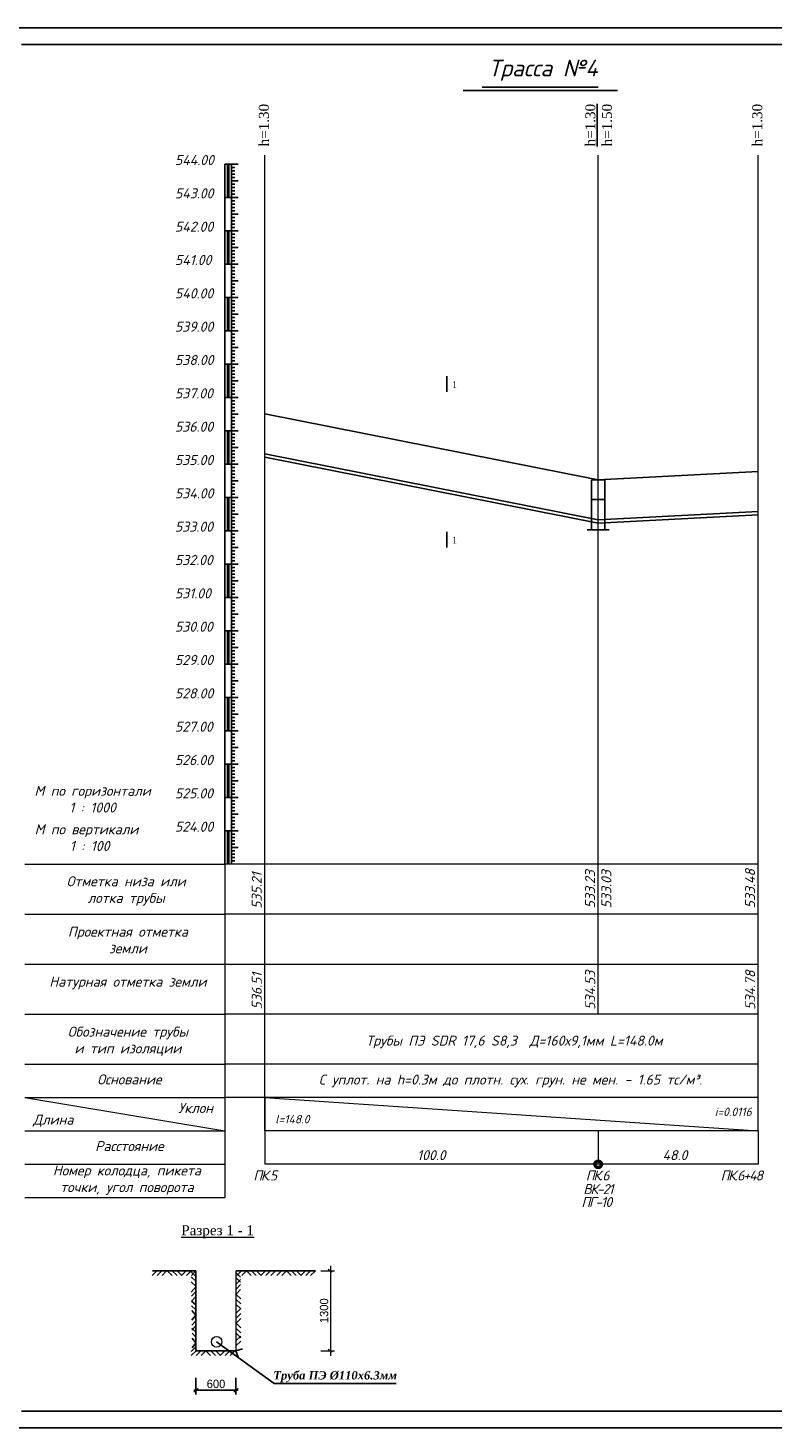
# Model space of a CAD drawing. Extents: x 0 to 361260, y 0 to 4201817.
# Tile 75 of 256: x 360171 to 360395, y 4197437 to 4197857. Entities that reach past the tile are written whole.
import ezdxf

# ---------------------------------------------------------------- set-up
doc = ezdxf.new("R2010")
doc.units = 0
doc.header["$LTSCALE"] = 0.5
doc.header["$MEASUREMENT"] = 0
for name, color, linetype in [('(0)', 7, 'Continuous'), ('_PP_TAB', 7, 'Continuous'), ('Layer6', 28, 'Continuous'), ('TXT', 7, 'Continuous'), ('Водопровод 10', 7, 'Continuous')]:
    doc.layers.add(name, color=color, linetype=linetype)
doc.styles.add('Arial Gyr', font='arial.ttf')
doc.styles.add('IsoK', font='isocpeui.ttf')
doc.styles.add('TIMES', font='times.ttf')
doc.styles.add('TimesNew', font='times.ttf', dxfattribs={"height": 2.5})

# ---------------------------------------------------------------- blocks, each defined once
blk = doc.blocks.new('_Oblique')
at = {"color": 0, "linetype": 'ByBlock', "lineweight": -2}
blk.add_line((-0.5, -0.5), (0.5, 0.5), dxfattribs=at)

msp = doc.modelspace()

# ---------------------------------------------------------------- linework, layer by layer
at = {"layer": '(0)', "ltscale": 2}
for p, q in [((360242.541, 4197740.775), (360342.541, 4197720.975)), ((360342.541, 4197720.975), (360390.541, 4197723.475))]:
    msp.add_line(p, q, dxfattribs=at)
at = {"ltscale": 2}
for p, q in [((360149.526, 4197856.554), (360776.215, 4197856.554)), ((360169.526, 4197851.554), (360771.344, 4197851.554)), ((360169.526, 4197441.554), (360771.344, 4197441.554)), ((360149.526, 4197436.554), (360776.215, 4197436.554))]:
    msp.add_line(p, q, dxfattribs=at)
at = {"color": 7}
for p, q in [((360302.04, 4197837.809), (360348.314, 4197837.809)), ((360307.728, 4197838.809), (360342.486, 4197838.809))]:
    msp.add_line(p, q, dxfattribs=at)
at = {"color": 132, "lineweight": 20, "ltscale": 0.13, "true_color": 0x00c2c2}
for p, q in [((360242.541, 4197525.675), (360242.541, 4197818.403)), ((360342.541, 4197560.675), (360342.541, 4197818.403)), ((360390.541, 4197525.675), (360390.541, 4197818.403)), ((360170.541, 4197605.675), (360230.541, 4197605.675)), ((360242.541, 4197605.675), (360230.541, 4197605.675)), ((360230.541, 4197605.675), (360230.541, 4197505.675)), ((360390.541, 4197605.675), (360242.541, 4197605.675)), ((360170.541, 4197590.675), (360230.541, 4197590.675)), ((360242.541, 4197590.675), (360230.541, 4197590.675)), ((360390.541, 4197590.675), (360242.541, 4197590.675)), ((360170.541, 4197575.675), (360242.541, 4197575.675)), ((360242.541, 4197575.675), (360390.541, 4197575.675)), ((360170.541, 4197560.675), (360230.541, 4197560.675)), ((360242.541, 4197560.675), (360230.541, 4197560.675)), ((360390.541, 4197560.675), (360242.541, 4197560.675)), ((360170.541, 4197545.675), (360230.541, 4197545.675)), ((360242.541, 4197545.675), (360230.541, 4197545.675)), ((360390.541, 4197545.675), (360242.541, 4197545.675)), ((360170.541, 4197535.675), (360230.541, 4197535.675)), ((360170.541, 4197535.675), (360230.541, 4197525.675)), ((360242.541, 4197535.675), (360230.541, 4197535.675)), ((360390.541, 4197535.675), (360242.541, 4197535.675)), ((360242.541, 4197535.675), (360242.541, 4197515.675)), ((360242.541, 4197535.675), (360390.541, 4197525.675)), ((360170.541, 4197525.675), (360230.541, 4197525.675)), ((360390.541, 4197525.675), (360242.541, 4197525.675)), ((360242.541, 4197525.675), (360242.541, 4197515.675)), ((360342.541, 4197525.675), (360342.541, 4197515.675)), ((360390.541, 4197525.675), (360390.541, 4197515.675)), ((360170.541, 4197515.675), (360230.541, 4197515.675)), ((360390.541, 4197515.675), (360242.541, 4197515.675)), ((360170.541, 4197505.675), (360230.541, 4197505.675))]:
    msp.add_line(p, q, dxfattribs=at)
at = {"linetype": 'Continuous'}
msp.add_line((360232.541, 4197701.675), (360232.541, 4197702.575), dxfattribs=at)
at = {"color": 4, "lineweight": 20, "ltscale": 0.13}
msp.add_line((360170.541, 4197515.675), (360230.541, 4197515.675), dxfattribs=at)
at = {"lineweight": 15, "ltscale": 0.5}
for p, q in [((360262.193, 4197485.161), (360262.193, 4197458.235)), ((360259.291, 4197483.733), (360263.443, 4197483.733)), ((360261.528, 4197484.176), (360262.778, 4197483.376)), ((360259.38, 4197459.733), (360263.443, 4197459.733)), ((360261.5, 4197460.176), (360262.75, 4197459.376)), ((360221.883, 4197451.569), (360221.883, 4197446.649)), ((360233.883, 4197451.569), (360233.883, 4197446.649))]:
    msp.add_line(p, q, dxfattribs=at)
at = {"ltscale": 0.5}
for p, q in [((360210.149, 4197483.737), (360208.73, 4197482.293)), ((360208.806, 4197483.733), (360221.883, 4197483.733)), ((360211.64, 4197483.737), (360210.221, 4197482.293)), ((360213.064, 4197483.733), (360211.712, 4197482.293)), ((360213.276, 4197483.737), (360214.695, 4197482.293)), ((360214.767, 4197483.737), (360216.186, 4197482.293)), ((360216.258, 4197483.737), (360217.677, 4197482.293)), ((360218.968, 4197483.737), (360217.549, 4197482.293)), ((360220.459, 4197483.737), (360219.04, 4197482.293)), ((360221.883, 4197482.008), (360220.418, 4197483.406)), ((360221.905, 4197480.517), (360220.441, 4197481.915)), ((360221.927, 4197479.026), (360220.463, 4197480.424)), ((360221.883, 4197483.733), (360220.531, 4197482.293)), ((360221.883, 4197483.733), (360221.883, 4197459.733)), ((360233.896, 4197483.733), (360245.714, 4197483.733)), ((360233.896, 4197483.1), (360235.222, 4197481.805)), ((360233.896, 4197481.613), (360235.227, 4197480.313)), ((360233.896, 4197479.725), (360235.267, 4197481.08)), ((360235.557, 4197483.733), (360234.138, 4197482.289)), ((360237.048, 4197483.733), (360235.629, 4197482.289)), ((360237.039, 4197483.733), (360238.458, 4197482.289)), ((360238.531, 4197483.733), (360239.95, 4197482.289)), ((360240.022, 4197483.733), (360241.441, 4197482.289)), ((360242.731, 4197483.733), (360241.312, 4197482.289)), ((360244.222, 4197483.733), (360242.804, 4197482.289)), ((360245.714, 4197483.733), (360244.295, 4197482.289)), ((360245.883, 4197483.733), (360257.701, 4197483.733)), ((360247.544, 4197483.733), (360246.125, 4197482.289)), ((360249.035, 4197483.733), (360247.616, 4197482.289)), ((360249.026, 4197483.733), (360250.445, 4197482.289)), ((360250.518, 4197483.733), (360251.937, 4197482.289)), ((360252.009, 4197483.733), (360253.428, 4197482.289)), ((360254.718, 4197483.733), (360253.299, 4197482.289)), ((360256.209, 4197483.733), (360254.79, 4197482.289)), ((360257.701, 4197483.733), (360256.282, 4197482.289)), ((360221.927, 4197479.035), (360220.426, 4197477.322)), ((360221.883, 4197477.477), (360220.527, 4197476.104)), ((360221.883, 4197475.963), (360220.549, 4197474.613)), ((360233.837, 4197476.683), (360233.841, 4197476.678)), ((360233.837, 4197476.674), (360233.841, 4197476.678)), ((360233.896, 4197478.229), (360235.271, 4197479.589)), ((360233.896, 4197476.733), (360235.276, 4197478.097)), ((360233.896, 4197476.624), (360235.285, 4197475.268)), ((360221.883, 4197473.455), (360220.549, 4197474.613)), ((360221.883, 4197471.996), (360220.569, 4197473.25)), ((360221.883, 4197470.362), (360220.591, 4197471.759)), ((360233.896, 4197475.138), (360235.29, 4197473.777)), ((360233.896, 4197473.651), (360235.294, 4197472.286)), ((360233.896, 4197471.032), (360235.294, 4197472.414)), ((360221.883, 4197470.362), (360220.62, 4197468.934)), ((360221.883, 4197468.69), (360220.629, 4197467.443)), ((360233.896, 4197469.536), (360235.299, 4197470.923)), ((360233.896, 4197468.008), (360235.303, 4197469.432)), ((360233.896, 4197468.008), (360235.325, 4197466.607)), ((360221.883, 4197467.19), (360220.638, 4197465.952)), ((360221.883, 4197465.306), (360220.677, 4197466.457)), ((360221.883, 4197463.836), (360220.7, 4197464.966)), ((360221.883, 4197462.141), (360220.722, 4197463.475)), ((360233.873, 4197462.705), (360235.312, 4197464.129)), ((360233.882, 4197466.517), (360235.343, 4197465.116)), ((360233.9, 4197465.026), (360235.361, 4197463.625)), ((360221.883, 4197460.902), (360220.46, 4197459.462)), ((360221.887, 4197459.737), (360220.468, 4197458.293)), ((360221.883, 4197462.141), (360220.763, 4197460.646)), ((360221.883, 4197459.733), (360233.883, 4197459.733)), ((360223.379, 4197459.737), (360221.96, 4197458.293)), ((360224.87, 4197459.737), (360223.451, 4197458.293)), ((360224.861, 4197459.737), (360226.28, 4197458.293)), ((360226.353, 4197459.737), (360227.771, 4197458.293)), ((360227.844, 4197459.737), (360229.263, 4197458.293)), ((360228.079, 4197462.392), (360245.306, 4197449.897)), ((360230.553, 4197459.737), (360229.134, 4197458.293)), ((360232.044, 4197459.737), (360230.625, 4197458.293)), ((360233.535, 4197459.737), (360232.117, 4197458.293)), ((360233.877, 4197461.214), (360235.317, 4197462.638)), ((360233.877, 4197459.731), (360235.804, 4197460.351)), ((360233.881, 4197459.739), (360234.535, 4197457.823)), ((360221.883, 4197451.569), (360221.883, 4197446.649)), ((360233.883, 4197451.569), (360233.883, 4197446.649)), ((360221.258, 4197447.899), (360234.508, 4197447.899)), ((360245.306, 4197449.897), (360281.893, 4197449.897))]:
    msp.add_line(p, q, dxfattribs=at)
at = {"linetype": 'Continuous', "lineweight": 5}
for p, q in [((360221.883, 4197459.733), (360221.883, 4197483.733)), ((360233.896, 4197459.737), (360233.896, 4197483.733))]:
    msp.add_line(p, q, dxfattribs=at)
at = {"color": 0, "lineweight": 15, "ltscale": 0.5}
msp.add_circle((360228.079, 4197462.392), 1.587, dxfattribs=at)
at = {"layer": '_PP_TAB', "color": 176, "lineweight": 25, "ltscale": 5000}
for p, q in [((360242.541, 4197728.775), (360342.541, 4197708.975)), ((360242.541, 4197727.775), (360342.541, 4197707.975)), ((360342.541, 4197708.975), (360390.541, 4197711.475)), ((360342.541, 4197707.975), (360390.541, 4197710.475))]:
    msp.add_line(p, q, dxfattribs=at)
at = {"layer": '_PP_TAB', "ltscale": 5000}
for p, q in [((360340.541, 4197720.975), (360340.541, 4197705.975)), ((360340.541, 4197720.975), (360344.541, 4197720.975)), ((360344.541, 4197720.975), (360344.541, 4197705.975)), ((360340.541, 4197715.077), (360344.541, 4197715.077)), ((360345.86, 4197705.975), (360339.222, 4197705.975))]:
    msp.add_line(p, q, dxfattribs=at)
at = {"layer": 'TXT'}
for p, q in [((360230.541, 4197605.675), (360230.541, 4197815.675)), ((360232.541, 4197815.675), (360230.541, 4197815.675)), ((360231.341, 4197815.675), (360231.341, 4197805.675)), ((360231.541, 4197815.675), (360231.541, 4197805.675)), ((360231.741, 4197815.675), (360231.741, 4197805.675)), ((360232.541, 4197605.675), (360232.541, 4197815.675)), ((360234.541, 4197815.675), (360232.541, 4197815.675)), ((360233.541, 4197814.675), (360232.541, 4197814.675)), ((360233.541, 4197813.675), (360232.541, 4197813.675)), ((360233.541, 4197812.675), (360232.541, 4197812.675)), ((360233.541, 4197811.675), (360232.541, 4197811.675)), ((360234.541, 4197810.675), (360232.541, 4197810.675)), ((360233.541, 4197809.675), (360232.541, 4197809.675)), ((360233.541, 4197808.675), (360232.541, 4197808.675)), ((360233.541, 4197807.675), (360232.541, 4197807.675)), ((360232.541, 4197805.675), (360230.541, 4197805.675)), ((360233.541, 4197806.675), (360232.541, 4197806.675)), ((360234.541, 4197805.675), (360232.541, 4197805.675)), ((360233.541, 4197804.675), (360232.541, 4197804.675)), ((360233.541, 4197803.675), (360232.541, 4197803.675)), ((360233.541, 4197802.675), (360232.541, 4197802.675)), ((360233.541, 4197801.675), (360232.541, 4197801.675)), ((360234.541, 4197800.675), (360232.541, 4197800.675)), ((360233.541, 4197799.675), (360232.541, 4197799.675)), ((360232.541, 4197795.675), (360230.541, 4197795.675)), ((360232.541, 4197795.675), (360230.541, 4197795.675)), ((360231.341, 4197795.675), (360231.341, 4197785.675)), ((360231.541, 4197795.675), (360231.541, 4197785.675)), ((360231.741, 4197795.675), (360231.741, 4197785.675)), ((360233.541, 4197798.675), (360232.541, 4197798.675)), ((360233.541, 4197797.675), (360232.541, 4197797.675)), ((360233.541, 4197796.675), (360232.541, 4197796.675)), ((360234.541, 4197795.675), (360232.541, 4197795.675)), ((360234.541, 4197795.675), (360232.541, 4197795.675)), ((360233.541, 4197794.675), (360232.541, 4197794.675)), ((360233.541, 4197793.675), (360232.541, 4197793.675)), ((360233.541, 4197792.675), (360232.541, 4197792.675)), ((360233.541, 4197791.675), (360232.541, 4197791.675)), ((360234.541, 4197790.675), (360232.541, 4197790.675)), ((360233.541, 4197789.675), (360232.541, 4197789.675)), ((360233.541, 4197788.675), (360232.541, 4197788.675)), ((360233.541, 4197787.675), (360232.541, 4197787.675)), ((360233.541, 4197786.675), (360232.541, 4197786.675)), ((360232.541, 4197785.675), (360230.541, 4197785.675)), ((360234.541, 4197785.675), (360232.541, 4197785.675)), ((360233.541, 4197784.675), (360232.541, 4197784.675)), ((360233.541, 4197783.675), (360232.541, 4197783.675)), ((360233.541, 4197782.675), (360232.541, 4197782.675)), ((360233.541, 4197781.675), (360232.541, 4197781.675)), ((360234.541, 4197780.675), (360232.541, 4197780.675)), ((360233.541, 4197779.675), (360232.541, 4197779.675)), ((360233.541, 4197778.675), (360232.541, 4197778.675)), ((360232.541, 4197775.675), (360230.541, 4197775.675)), ((360231.341, 4197775.675), (360231.341, 4197765.675)), ((360231.541, 4197775.675), (360231.541, 4197765.675)), ((360231.741, 4197775.675), (360231.741, 4197765.675)), ((360233.541, 4197777.675), (360232.541, 4197777.675)), ((360233.541, 4197776.675), (360232.541, 4197776.675)), ((360234.541, 4197775.675), (360232.541, 4197775.675)), ((360233.541, 4197774.675), (360232.541, 4197774.675)), ((360233.541, 4197773.675), (360232.541, 4197773.675)), ((360233.541, 4197772.675), (360232.541, 4197772.675)), ((360233.541, 4197771.675), (360232.541, 4197771.675)), ((360234.541, 4197770.675), (360232.541, 4197770.675)), ((360232.541, 4197765.675), (360230.541, 4197765.675)), ((360233.541, 4197769.675), (360232.541, 4197769.675)), ((360233.541, 4197768.675), (360232.541, 4197768.675)), ((360233.541, 4197767.675), (360232.541, 4197767.675)), ((360233.541, 4197766.675), (360232.541, 4197766.675)), ((360234.541, 4197765.675), (360232.541, 4197765.675)), ((360233.541, 4197764.675), (360232.541, 4197764.675)), ((360233.541, 4197763.675), (360232.541, 4197763.675)), ((360233.541, 4197762.675), (360232.541, 4197762.675)), ((360233.541, 4197761.675), (360232.541, 4197761.675)), ((360234.541, 4197760.675), (360232.541, 4197760.675)), ((360233.541, 4197759.675), (360232.541, 4197759.675)), ((360233.541, 4197758.675), (360232.541, 4197758.675)), ((360233.541, 4197757.675), (360232.541, 4197757.675)), ((360232.541, 4197755.675), (360230.541, 4197755.675)), ((360231.341, 4197755.675), (360231.341, 4197745.675)), ((360231.541, 4197755.675), (360231.541, 4197745.675)), ((360231.741, 4197755.675), (360231.741, 4197745.675)), ((360233.541, 4197756.675), (360232.541, 4197756.675)), ((360234.541, 4197755.675), (360232.541, 4197755.675)), ((360233.541, 4197754.675), (360232.541, 4197754.675)), ((360233.541, 4197753.675), (360232.541, 4197753.675)), ((360233.541, 4197752.675), (360232.541, 4197752.675)), ((360233.541, 4197751.675), (360232.541, 4197751.675)), ((360234.541, 4197750.675), (360232.541, 4197750.675)), ((360233.541, 4197749.675), (360232.541, 4197749.675)), ((360232.541, 4197745.675), (360230.541, 4197745.675)), ((360233.541, 4197748.675), (360232.541, 4197748.675)), ((360233.541, 4197747.675), (360232.541, 4197747.675)), ((360233.541, 4197746.675), (360232.541, 4197746.675)), ((360234.541, 4197745.675), (360232.541, 4197745.675)), ((360233.541, 4197744.675), (360232.541, 4197744.675)), ((360233.541, 4197743.675), (360232.541, 4197743.675)), ((360233.541, 4197742.675), (360232.541, 4197742.675)), ((360233.541, 4197741.675), (360232.541, 4197741.675)), ((360234.541, 4197740.675), (360232.541, 4197740.675)), ((360233.541, 4197739.675), (360232.541, 4197739.675)), ((360233.541, 4197738.675), (360232.541, 4197738.675)), ((360233.541, 4197737.675), (360232.541, 4197737.675)), ((360233.541, 4197736.675), (360232.541, 4197736.675)), ((360232.541, 4197735.675), (360230.541, 4197735.675)), ((360231.341, 4197735.675), (360231.341, 4197725.675)), ((360231.541, 4197735.675), (360231.541, 4197725.675)), ((360231.741, 4197735.675), (360231.741, 4197725.675)), ((360234.541, 4197735.675), (360232.541, 4197735.675)), ((360233.541, 4197734.675), (360232.541, 4197734.675)), ((360233.541, 4197733.675), (360232.541, 4197733.675)), ((360233.541, 4197732.675), (360232.541, 4197732.675)), ((360233.541, 4197731.675), (360232.541, 4197731.675)), ((360234.541, 4197730.675), (360232.541, 4197730.675)), ((360233.541, 4197729.675), (360232.541, 4197729.675)), ((360233.541, 4197728.675), (360232.541, 4197728.675)), ((360232.541, 4197725.675), (360230.541, 4197725.675)), ((360233.541, 4197727.675), (360232.541, 4197727.675)), ((360233.541, 4197726.675), (360232.541, 4197726.675)), ((360234.541, 4197725.675), (360232.541, 4197725.675)), ((360233.541, 4197724.675), (360232.541, 4197724.675)), ((360233.541, 4197723.675), (360232.541, 4197723.675)), ((360233.541, 4197722.675), (360232.541, 4197722.675)), ((360233.541, 4197721.675), (360232.541, 4197721.675)), ((360234.541, 4197720.675), (360232.541, 4197720.675)), ((360233.541, 4197719.675), (360232.541, 4197719.675)), ((360232.541, 4197715.675), (360230.541, 4197715.675)), ((360231.341, 4197715.675), (360231.341, 4197705.675)), ((360231.541, 4197715.675), (360231.541, 4197705.675)), ((360231.741, 4197715.675), (360231.741, 4197705.675)), ((360233.541, 4197718.675), (360232.541, 4197718.675)), ((360233.541, 4197717.675), (360232.541, 4197717.675)), ((360233.541, 4197716.675), (360232.541, 4197716.675)), ((360234.541, 4197715.675), (360232.541, 4197715.675)), ((360233.541, 4197714.675), (360232.541, 4197714.675)), ((360233.541, 4197713.675), (360232.541, 4197713.675)), ((360233.541, 4197712.675), (360232.541, 4197712.675)), ((360233.541, 4197711.675), (360232.541, 4197711.675)), ((360234.541, 4197710.675), (360232.541, 4197710.675)), ((360233.541, 4197709.675), (360232.541, 4197709.675)), ((360233.541, 4197708.675), (360232.541, 4197708.675)), ((360233.541, 4197707.675), (360232.541, 4197707.675)), ((360232.541, 4197705.675), (360230.541, 4197705.675)), ((360233.541, 4197706.675), (360232.541, 4197706.675)), ((360234.541, 4197705.675), (360232.541, 4197705.675)), ((360233.541, 4197704.675), (360232.541, 4197704.675)), ((360233.541, 4197703.675), (360232.541, 4197703.675)), ((360233.541, 4197702.675), (360232.541, 4197702.675)), ((360233.541, 4197701.675), (360232.541, 4197701.675)), ((360234.541, 4197700.675), (360232.541, 4197700.675)), ((360233.541, 4197699.675), (360232.541, 4197699.675)), ((360233.541, 4197698.675), (360232.541, 4197698.675)), ((360232.541, 4197695.675), (360230.541, 4197695.675)), ((360231.341, 4197695.675), (360231.341, 4197685.675)), ((360231.541, 4197695.675), (360231.541, 4197685.675)), ((360231.741, 4197695.675), (360231.741, 4197685.675)), ((360233.541, 4197697.675), (360232.541, 4197697.675)), ((360233.541, 4197696.675), (360232.541, 4197696.675)), ((360234.541, 4197695.675), (360232.541, 4197695.675)), ((360233.541, 4197694.675), (360232.541, 4197694.675)), ((360233.541, 4197693.675), (360232.541, 4197693.675)), ((360233.541, 4197692.675), (360232.541, 4197692.675)), ((360233.541, 4197691.675), (360232.541, 4197691.675)), ((360234.541, 4197690.675), (360232.541, 4197690.675)), ((360233.541, 4197689.675), (360232.541, 4197689.675)), ((360233.541, 4197688.675), (360232.541, 4197688.675)), ((360233.541, 4197687.675), (360232.541, 4197687.675)), ((360233.541, 4197686.675), (360232.541, 4197686.675)), ((360232.541, 4197685.675), (360230.541, 4197685.675)), ((360234.541, 4197685.675), (360232.541, 4197685.675)), ((360233.541, 4197684.675), (360232.541, 4197684.675)), ((360233.541, 4197683.675), (360232.541, 4197683.675)), ((360233.541, 4197682.675), (360232.541, 4197682.675)), ((360233.541, 4197681.675), (360232.541, 4197681.675)), ((360234.541, 4197680.675), (360232.541, 4197680.675)), ((360233.541, 4197679.675), (360232.541, 4197679.675)), ((360233.541, 4197678.675), (360232.541, 4197678.675)), ((360233.541, 4197677.675), (360232.541, 4197677.675)), ((360232.541, 4197675.675), (360230.541, 4197675.675)), ((360231.341, 4197675.675), (360231.341, 4197665.675)), ((360231.541, 4197675.675), (360231.541, 4197665.675)), ((360231.741, 4197675.675), (360231.741, 4197665.675)), ((360233.541, 4197676.675), (360232.541, 4197676.675)), ((360234.541, 4197675.675), (360232.541, 4197675.675)), ((360233.541, 4197674.675), (360232.541, 4197674.675)), ((360233.541, 4197673.675), (360232.541, 4197673.675)), ((360233.541, 4197672.675), (360232.541, 4197672.675)), ((360233.541, 4197671.675), (360232.541, 4197671.675)), ((360234.541, 4197670.675), (360232.541, 4197670.675)), ((360233.541, 4197669.675), (360232.541, 4197669.675)), ((360232.541, 4197665.675), (360230.541, 4197665.675)), ((360233.541, 4197668.675), (360232.541, 4197668.675)), ((360233.541, 4197667.675), (360232.541, 4197667.675)), ((360233.541, 4197666.675), (360232.541, 4197666.675)), ((360234.541, 4197665.675), (360232.541, 4197665.675)), ((360233.541, 4197664.675), (360232.541, 4197664.675)), ((360233.541, 4197663.675), (360232.541, 4197663.675)), ((360233.541, 4197662.675), (360232.541, 4197662.675)), ((360233.541, 4197661.675), (360232.541, 4197661.675)), ((360234.541, 4197660.675), (360232.541, 4197660.675)), ((360233.541, 4197659.675), (360232.541, 4197659.675)), ((360233.541, 4197658.675), (360232.541, 4197658.675)), ((360233.541, 4197657.675), (360232.541, 4197657.675)), ((360233.541, 4197656.675), (360232.541, 4197656.675)), ((360232.541, 4197655.675), (360230.541, 4197655.675)), ((360232.541, 4197655.675), (360230.541, 4197655.675)), ((360231.341, 4197655.675), (360231.341, 4197645.675)), ((360231.541, 4197655.675), (360231.541, 4197645.675)), ((360231.741, 4197655.675), (360231.741, 4197645.675)), ((360234.541, 4197655.675), (360232.541, 4197655.675)), ((360234.541, 4197655.675), (360232.541, 4197655.675)), ((360233.541, 4197654.675), (360232.541, 4197654.675)), ((360233.541, 4197653.675), (360232.541, 4197653.675)), ((360233.541, 4197652.675), (360232.541, 4197652.675)), ((360233.541, 4197651.675), (360232.541, 4197651.675)), ((360234.541, 4197650.675), (360232.541, 4197650.675)), ((360233.541, 4197649.675), (360232.541, 4197649.675)), ((360233.541, 4197648.675), (360232.541, 4197648.675)), ((360232.541, 4197645.675), (360230.541, 4197645.675)), ((360233.541, 4197647.675), (360232.541, 4197647.675)), ((360233.541, 4197646.675), (360232.541, 4197646.675)), ((360234.541, 4197645.675), (360232.541, 4197645.675)), ((360234.541, 4197645.675), (360232.541, 4197645.675)), ((360233.541, 4197644.675), (360232.541, 4197644.675)), ((360233.541, 4197643.675), (360232.541, 4197643.675)), ((360233.541, 4197642.675), (360232.541, 4197642.675)), ((360233.541, 4197641.675), (360232.541, 4197641.675)), ((360234.541, 4197640.675), (360232.541, 4197640.675)), ((360233.541, 4197639.675), (360232.541, 4197639.675)), ((360232.541, 4197635.675), (360230.541, 4197635.675)), ((360231.341, 4197635.675), (360231.341, 4197625.675)), ((360231.541, 4197635.675), (360231.541, 4197625.675)), ((360231.741, 4197635.675), (360231.741, 4197625.675)), ((360233.541, 4197638.675), (360232.541, 4197638.675)), ((360233.541, 4197637.675), (360232.541, 4197637.675)), ((360233.541, 4197636.675), (360232.541, 4197636.675)), ((360234.541, 4197635.675), (360232.541, 4197635.675)), ((360234.541, 4197635.675), (360232.541, 4197635.675)), ((360233.541, 4197634.675), (360232.541, 4197634.675)), ((360233.541, 4197633.675), (360232.541, 4197633.675)), ((360233.541, 4197632.675), (360232.541, 4197632.675)), ((360233.541, 4197631.675), (360232.541, 4197631.675)), ((360234.541, 4197630.675), (360232.541, 4197630.675)), ((360233.541, 4197629.675), (360232.541, 4197629.675)), ((360233.541, 4197628.675), (360232.541, 4197628.675)), ((360233.541, 4197627.675), (360232.541, 4197627.675)), ((360232.541, 4197625.675), (360230.541, 4197625.675)), ((360233.541, 4197626.675), (360232.541, 4197626.675)), ((360234.541, 4197625.675), (360232.541, 4197625.675)), ((360234.541, 4197625.675), (360232.541, 4197625.675)), ((360233.541, 4197624.675), (360232.541, 4197624.675)), ((360233.541, 4197623.675), (360232.541, 4197623.675)), ((360233.541, 4197622.675), (360232.541, 4197622.675)), ((360233.541, 4197621.675), (360232.541, 4197621.675)), ((360234.541, 4197620.675), (360232.541, 4197620.675)), ((360233.541, 4197619.675), (360232.541, 4197619.675)), ((360233.541, 4197618.675), (360232.541, 4197618.675)), ((360232.541, 4197615.675), (360230.541, 4197615.675)), ((360231.341, 4197615.675), (360231.341, 4197605.675)), ((360231.541, 4197615.675), (360231.541, 4197605.675)), ((360231.741, 4197615.675), (360231.741, 4197605.675)), ((360233.541, 4197617.675), (360232.541, 4197617.675)), ((360233.541, 4197616.675), (360232.541, 4197616.675)), ((360234.541, 4197615.675), (360232.541, 4197615.675)), ((360233.541, 4197614.675), (360232.541, 4197614.675)), ((360233.541, 4197613.675), (360232.541, 4197613.675)), ((360233.541, 4197612.675), (360232.541, 4197612.675)), ((360233.541, 4197611.675), (360232.541, 4197611.675)), ((360234.541, 4197610.675), (360232.541, 4197610.675)), ((360233.541, 4197609.675), (360232.541, 4197609.675)), ((360233.541, 4197608.675), (360232.541, 4197608.675)), ((360233.541, 4197607.675), (360232.541, 4197607.675)), ((360233.541, 4197606.675), (360232.541, 4197606.675))]:
    msp.add_line(p, q, dxfattribs=at)
at = {"layer": 'Водопровод 10', "color": 0, "linetype": 'Continuous', "lineweight": -2}
for p, q in [((360297.167, 4197752.073, -909.055), (360297.167, 4197747.369, -909.055)), ((360297.167, 4197705.424, -909.055), (360297.167, 4197700.72, -909.055))]:
    msp.add_line(p, q, dxfattribs=at)

# ---------------------------------------------------------------- block references
at = {"lineweight": 15, "ltscale": 0.5, "xscale": 1.25, "yscale": 1.25, "zscale": 1.25}
msp.add_blockref('_Oblique', (360221.883, 4197447.899), dxfattribs=at)
at = {"lineweight": 15, "ltscale": 0.5, "xscale": 1.25, "yscale": 1.25, "zscale": 1.25, "rotation": 180}
msp.add_blockref('_Oblique', (360233.883, 4197447.899), dxfattribs=at)

# ---------------------------------------------------------------- texts
at = {"color": 0, "linetype": 'Continuous', "lineweight": 30, "style": 'IsoK'}
for s, p in [('544.00', (360215.568, 4197815.448, -909.055)), ('543.00', (360215.568, 4197805.448, -909.055)), ('542.00', (360215.568, 4197795.448, -909.055)), ('541.00', (360215.568, 4197785.448, -909.055)), ('540.00', (360215.568, 4197775.448, -909.055)), ('539.00', (360215.568, 4197765.448, -909.055)), ('538.00', (360215.568, 4197755.448, -909.055)), ('537.00', (360215.568, 4197745.448, -909.055)), ('536.00', (360215.568, 4197735.448, -909.055)), ('535.00', (360215.568, 4197725.448, -909.055)), ('534.00', (360215.568, 4197715.448, -909.055)), ('533.00', (360215.568, 4197705.448, -909.055)), ('532.00', (360215.568, 4197695.448, -909.055)), ('531.00', (360215.568, 4197685.448, -909.055)), ('530.00', (360215.568, 4197675.448, -909.055)), ('529.00', (360215.568, 4197665.448, -909.055)), ('528.00', (360215.568, 4197655.448, -909.055)), ('527.00', (360215.568, 4197645.448, -909.055)), ('526.00', (360215.568, 4197635.448, -909.055)), ('525.00', (360215.568, 4197625.448, -909.055)), ('524.00', (360215.568, 4197615.448, -909.055))]:
    msp.add_text(s, height=3, dxfattribs=at).set_placement(p)
at = {"linetype": 'Continuous', "lineweight": 30, "style": 'IsoK'}
for s, p in [('535.21', (360241.606, 4197592.307, -899.224)), ('533.23', (360341.606, 4197592.441, -899.224)), ('533.03', (360346.476, 4197592.441, -899.224)), ('533.48', (360389.606, 4197592.441, -899.224)), ('536.51', (360241.632, 4197562.109, -902.841)), ('534.53', (360341.632, 4197561.99, -902.841)), ('534.78', (360389.632, 4197561.99, -902.841))]:
    msp.add_text(s, height=3, rotation=90, dxfattribs=at).set_placement(p)
at = {"lineweight": 30, "ltscale": 0.13, "char_height": 3, "width": 16.68843, "attachment_point": 5, "rotation": 90}
for insert in [(360242.28, 4197827.415), (360390.28, 4197827.415)]:
    msp.add_mtext('{\\fTimes New Roman|b0|i0|c204|p18;h=1.30}', dxfattribs=dict(at, insert=insert))
at = {"lineweight": 30, "ltscale": 0.13, "char_height": 3}
for s, insert, width, attachment_point in [('{\\fISOCPEUR|b0|i1|c204|p34;М\\fISOCPEUR|b0|i1|c0|p34; \\fISOCPEUR|b0|i1|c204|p34;по\\fISOCPEUR|b0|i1|c0|p34; \\fISOCPEUR|b0|i1|c204|p34;горизонтали\\fISOCPEUR|b0|i1|c0|p34; \\fISOCPEUR|b0|i1|c204|p34;\\P\\fISOCPEUR|b0|i1|c0|p34;1 : 1000\\fTimes New Roman|b0|i0|c204|p18; }', (360190.864, 4197625.196), 65.93338, 5), ('{\\fISOCPEUR|b0|i1|c204|p34;М\\fISOCPEUR|b0|i1|c0|p34; \\fISOCPEUR|b0|i1|c204|p34;по\\fISOCPEUR|b0|i1|c0|p34; \\fISOCPEUR|b0|i1|c204|p34;вертикали\\P\\fISOCPEUR|b0|i1|c0|p34; 1 : 100}', (360189.031, 4197613.654), 50.2234, 5), ('{\\fISOCPEUR|b0|i1|c204|p34;Отметка\\fISOCPEUR|b0|i1|c0|p34; \\fISOCPEUR|b0|i1|c204|p34;низа\\fISOCPEUR|b0|i1|c0|p34; \\fISOCPEUR|b0|i1|c204|p34;или\\fISOCPEUR|b0|i1|c0|p34; \\P\\fISOCPEUR|b0|i1|c204|p34;лотка\\fISOCPEUR|b0|i1|c0|p34; \\fISOCPEUR|b0|i1|c204|p34;трубы}', (360200.938, 4197597.665), 47.55856, 5), ('{\\fISOCPEUR|b0|i1|c204|p34;Проектная\\fISOCPEUR|b0|i1|c0|p34; \\fISOCPEUR|b0|i1|c204|p34;отметка\\fISOCPEUR|b0|i1|c0|p34; \\fISOCPEUR|b0|i1|c204|p34;земли}', (360201.46, 4197586.947), 45.79479, 2), ('{\\fISOCPEUR|b0|i1|c204|p34;Натурная\\fISOCPEUR|b0|i1|c0|p34; \\fISOCPEUR|b0|i1|c204|p34;отметка\\fISOCPEUR|b0|i1|c0|p34; \\fISOCPEUR|b0|i1|c204|p34;земли}', (360201.46, 4197571.947), 45.79479, 2), ('{\\fISOCPEUR|b0|i1|c204|p34;Обозначение\\fISOCPEUR|b0|i1|c0|p34; \\fISOCPEUR|b0|i1|c204|p34;трубы\\fISOCPEUR|b0|i1|c0|p34; \\P\\fISOCPEUR|b0|i1|c204|p34;и\\fISOCPEUR|b0|i1|c0|p34; \\fISOCPEUR|b0|i1|c204|p34;тип\\fISOCPEUR|b0|i1|c0|p34; \\fISOCPEUR|b0|i1|c204|p34;изоляции}', (360201.46, 4197556.947), 45.79479, 2), ('{\\fISOCPEUR|b0|i1|c204|p34;Основание}', (360201.907, 4197542.634), 45.79479, 2), ('{\\fISOCPEUR|b0|i1|c204|p34;Длина}', (360179.045, 4197530.565), 11.755, 2), ('{\\fISOCPEUR|b0|i1|c204|p34;Уклон}', (360221.772, 4197534.053), 11.41864, 2), ('{\\fISOCPEUR|b0|i1|c204|p34;Расстояние}', (360201.907, 4197522.634), 21.16194, 2), ('{\\fISOCPEUR|b0|i1|c204|p34;100.0}', (360292.486, 4197518.407), 6, 5), ('{\\fISOCPEUR|b0|i1|c204|p34;48.0}', (360365.562, 4197518.407), 6, 5), ('{\\fISOCPEUR|b0|i1|c204|p34;Номер\\fISOCPEUR|b0|i1|c0|p34; \\fISOCPEUR|b0|i1|c204|p34;колодца\\fISOCPEUR|b0|i1|c0|p34;, \\fISOCPEUR|b0|i1|c204|p34;пикета\\fISOCPEUR|b0|i1|c0|p34;\\P\\fISOCPEUR|b0|i1|c204|p34;точки\\fISOCPEUR|b0|i1|c0|p34;, \\fISOCPEUR|b0|i1|c204|p34;угол\\fISOCPEUR|b0|i1|c0|p34; \\fISOCPEUR|b0|i1|c204|p34;поворота}', (360201.163, 4197515.311), 48.43374, 2)]:
    msp.add_mtext(s, dxfattribs=dict(at, insert=insert, width=width, attachment_point=attachment_point))
at = {"ltscale": 0.5, "char_height": 2.53034, "attachment_point": 3, "rotation": 0.00438}
for s, insert, width in [('{\\fISOCPEUR|b0|i1|c204|p34;l=148.0}', (360255.926, 4197530.471), 11.91263), ('{\\fISOCPEUR|b0|i1|c204|p34;i=0.0116}', (360388.592, 4197532.677, -355.014), 11.68277)]:
    msp.add_mtext(s, dxfattribs=dict(at, insert=insert, width=width))
at = {"color": 0, "lineweight": 15, "insert": (360228.379, 4197497.383), "char_height": 3, "width": 20.87289, "attachment_point": 2}
msp.add_mtext('{\\fSylfaen|b0|i0|c204|p18;\\LРазрез 1 - 1}', dxfattribs=at)
at = {"color": 0, "lineweight": 30, "insert": (360260.318, 4197471.733), "char_height": 2.5, "width": 7.525, "attachment_point": 5, "rotation": 90}
msp.add_mtext('1300', dxfattribs=at)
at = {"ltscale": 0.5, "insert": (360227.883, 4197449.774), "char_height": 2.5, "attachment_point": 5}
msp.add_mtext('600', dxfattribs=at)
at = {"color": 0, "ltscale": 0.5, "insert": (360263.623, 4197451.951), "char_height": 2.5, "width": 45.13292, "attachment_point": 5}
msp.add_mtext('{\\fTimes New Roman|b1|i1|c204|p18;Труба ПЭ Ø110х6.3мм }', dxfattribs=at)
at = {"layer": 'Layer6', "color": 7, "lineweight": 5, "attachment_point": 5, "style": 'Arial Gyr'}
for s, insert, char_height, width in [('{\\fISOCPEUR|b0|i1|c204|p34;Трасса №4}', (360326.029, 4197843.868, 254.812), 5, 46.96315), ('{\\fISOCPEUR|b0|i1|c204|p34;Трубы \\C0;ПЭ\\C7; SDR 17,6 S8,3  Д=160х9,1мм L=148.0м}', (360317.373, 4197552.357, 254.812), 3, 93.88), ('{\\fISOCPEUR|b0|i1|c204|p34;С уплот. на h=0.3м до плотн. сух. грун. не мен. - 1.65 тс/м³.}', (360316.225, 4197540.675), 3, 128.02464)]:
    msp.add_mtext(s, dxfattribs=dict(at, insert=insert, char_height=char_height, width=width))
at = {"layer": 'TXT', "insert": (360342.706, 4197827.415), "char_height": 3, "width": 12.33714, "attachment_point": 5, "rotation": 90}
msp.add_mtext('{\\fTimes New Roman|b0|i0|c204|p18;\\Lh=1.30\\l\\Ph=1.50}', dxfattribs=at)
at = {"layer": 'Водопровод 10', "color": 0, "style": 'TimesNew'}
for p in [(360298.686, 4197748.577, -909.055), (360298.686, 4197701.929, -909.055)]:
    msp.add_text('1', height=2.016, dxfattribs=at).set_placement(p)

# ---------------------------------------------------------------- next in the draw order: texts
at = {"color": 0, "lineweight": 20, "char_height": 3, "width": 8.62545, "attachment_point": 5, "style": 'TIMES', "bg_fill": 2}
for s, insert in [('{\\fISOCPEUR|b0|i1|c204|p34;\\T0.85;ПК.5}', (360242.488, 4197512.306, -909.055)), ('{\\fISOCPEUR|b0|i1|c204|p34;\\T0.85;ПК.6}', (360342.214, 4197512.306, -909.055)), ('{\\fISOCPEUR|b0|i1|c204|p34;\\T0.85;ПК.6+48}', (360385.458, 4197512.306, -909.055))]:
    msp.add_mtext(s, dxfattribs=dict(at, insert=insert))

# ---------------------------------------------------------------- next in the draw order: linework, layer by layer
at = {"linetype": 'Continuous', "lineweight": 50}
msp.add_circle((360342.541, 4197515.675), 1, dxfattribs=at)

# ---------------------------------------------------------------- next in the draw order: texts
at = {"color": 0, "lineweight": 20, "insert": (360342.488, 4197508.221, -909.055), "char_height": 3, "width": 8.62545, "attachment_point": 5, "style": 'TIMES', "bg_fill": 2}
msp.add_mtext('{\\fISOCPEUR|b0|i1|c204|p34;\\T0.85;ВК-21}', dxfattribs=at)

# ---------------------------------------------------------------- next in the draw order: texts
at = {"color": 0, "lineweight": 20, "insert": (360341.96, 4197504.348, -909.055), "char_height": 3, "width": 8.62545, "attachment_point": 5, "style": 'TIMES', "bg_fill": 2}
msp.add_mtext('{\\fISOCPEUR|b0|i1|c204|p34;\\T0.85;\\C1;ПГ-10}', dxfattribs=at)

doc.saveas('drawing.dxf')
